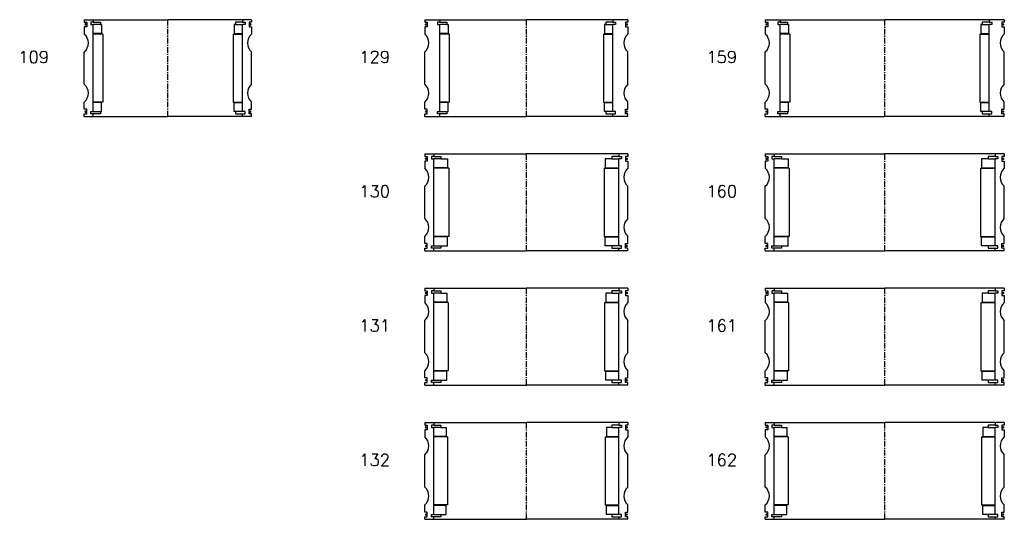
# Model space of a CAD drawing. Extents: x -2018 to 705, y -3434 to 3626.
# Tile 4 of 29: x -124 to 700, y -2646 to -2227. Entities that reach past the tile are written whole.
import ezdxf

# ---------------------------------------------------------------- set-up
doc = ezdxf.new("R2010")
doc.units = 0
doc.header["$LTSCALE"] = 0.15
doc.linetypes.add('CENTER', pattern=[50.8, 31.75, -6.35, 6.35, -6.35])
doc.layers.get('0').update_dxf_attribs({"linetype": 'CONTINUOUS'})
doc.layers.add('CENTER', color=9, linetype='CENTER')
doc.styles.add('ROMANS', font='romans')

# ---------------------------------------------------------------- blocks, each defined once
blk = doc.blocks.new('6S162B')
for p, q in [((-100, 40.5), (-92.5, 40.5)), ((-100, 40.5), (-100, 38.5)), ((-100, 38.5), (-98, 38.5)), ((-98, 34.5), (-100, 34.5)), ((-100, 34.5), (-100, 28.5)), ((-98, 38.5), (-98, 34.5)), ((-92.5, 38.5), (-94.5, 38.5)), ((-94.5, 38.5), (-94.5, 36.5)), ((-94.5, 36.5), (-92.5, 36.5)), ((-92.5, 40.5), (0, 40.5)), ((-92.5, 40.5), (-92.5, 38.5)), ((-92.5, 38.5), (-86.5, 38.5)), ((-92.5, -36.5), (-92.5, 36.5)), ((-86.5, 36.5), (-92.5, 36.5)), ((-86.5, 38.5), (-86.5, 36.5)), ((-86.5, 36.5), (-82, 36.5)), ((-82, 36.5), (-82, 29)), ((92.5, 40.5), (0, 40.5)), ((86.5, 36.5), (82, 36.5)), ((82, 36.5), (82, 29)), ((92.5, 38.5), (86.5, 38.5)), ((86.5, 38.5), (86.5, 36.5)), ((86.5, 36.5), (92.5, 36.5)), ((92.5, 40.5), (92.5, 38.5)), ((100, 40.5), (92.5, 40.5)), ((92.5, 38.5), (94.5, 38.5)), ((94.5, 36.5), (92.5, 36.5)), ((92.5, -36.5), (92.5, 36.5)), ((94.5, 38.5), (94.5, 36.5)), ((100, 38.5), (98, 38.5)), ((98, 38.5), (98, 34.5)), ((98, 34.5), (100, 34.5)), ((100, 40.5), (100, 38.5)), ((100, 34.5), (100, 28.5)), ((-82, 29), (-92.5, 29)), ((-81, 28.5), (-92.5, 28.5)), ((-81, 28.5), (-81, -28.5)), ((81, 28.5), (81, -28.5)), ((81, 28.5), (92.5, 28.5)), ((82, 29), (92.5, 29)), ((-100, -13.5), (-100, 13.5)), ((100, -13.5), (100, 13.5)), ((-100, -34.5), (-100, -28.5)), ((-81, -28.5), (-92.5, -28.5)), ((-82, -29), (-92.5, -29)), ((-82, -36.5), (-82, -29)), ((81, -28.5), (92.5, -28.5)), ((82, -36.5), (82, -29)), ((82, -29), (92.5, -29)), ((100, -34.5), (100, -28.5)), ((-98, -34.5), (-100, -34.5)), ((-100, -40.5), (-100, -38.5)), ((-100, -38.5), (-98, -38.5)), ((-100, -40.5), (-92.5, -40.5)), ((-98, -38.5), (-98, -34.5)), ((-94.5, -38.5), (-94.5, -36.5)), ((-94.5, -36.5), (-92.5, -36.5)), ((-92.5, -38.5), (-94.5, -38.5)), ((-92.5, -36.5), (-86.5, -36.5)), ((-92.5, -40.5), (-92.5, -38.5)), ((-86.5, -38.5), (-92.5, -38.5)), ((-92.5, -40.5), (0, -40.5)), ((-86.5, -36.5), (-86.5, -38.5)), ((-86.5, -36.5), (-82, -36.5)), ((92.5, -40.5), (0, -40.5)), ((86.5, -36.5), (82, -36.5)), ((92.5, -36.5), (86.5, -36.5)), ((86.5, -36.5), (86.5, -38.5)), ((86.5, -38.5), (92.5, -38.5)), ((94.5, -36.5), (92.5, -36.5)), ((92.5, -40.5), (92.5, -38.5)), ((92.5, -38.5), (94.5, -38.5)), ((100, -40.5), (92.5, -40.5)), ((94.5, -38.5), (94.5, -36.5)), ((98, -38.5), (98, -34.5)), ((98, -34.5), (100, -34.5)), ((100, -38.5), (98, -38.5)), ((100, -40.5), (100, -38.5))]:
    blk.add_line(p, q)
at = {"const_width": 0.95}
for points in [[(-98.51, 36.54, -1), (-99.56, 36.54, -1)], [(98.51, 36.54, 1), (99.56, 36.54, 1)], [(-98.45, -36.52, -1), (-99.5, -36.52, -1)], [(98.45, -36.52, 1), (99.5, -36.52, 1)]]:
    blk.add_lwpolyline(points, format="xyb", close=True, dxfattribs=at)
for centre, start, end in [((-106.61, 21), 311.40962, 48.59038), ((106.61, 21), 131.40962, 228.59038), ((-106.61, -21), 311.40962, 48.59038), ((106.61, -21), 131.40962, 228.59038)]:
    blk.add_arc(centre, 10, start, end)
at = {"layer": 'CENTER'}
blk.add_line((0, -40.5), (0, 40.5), dxfattribs=at)
blk = doc.blocks.new('6S161B')
for p, q in [((-100, 40.5), (-92.5, 40.5)), ((-100, 40.5), (-100, 38.5)), ((-100, 38.5), (-98, 38.5)), ((-98, 34.5), (-100, 34.5)), ((-100, 34.5), (-100, 28.5)), ((-98, 38.5), (-98, 34.5)), ((-92.5, 38.5), (-94.5, 38.5)), ((-94.5, 38.5), (-94.5, 36.5)), ((-94.5, 36.5), (-92.5, 36.5)), ((-92.5, 40.5), (0, 40.5)), ((-92.5, 40.5), (-92.5, 38.5)), ((-92.5, 38.5), (-86.5, 38.5)), ((-92.5, -36.5), (-92.5, 36.5)), ((-86.5, 36.5), (-92.5, 36.5)), ((-86.5, 38.5), (-86.5, 36.5)), ((-86.5, 36.5), (-81.5, 36.5)), ((-81.5, 36.5), (-81.5, 29)), ((92.5, 40.5), (0, 40.5)), ((86.5, 36.5), (81.5, 36.5)), ((81.5, 36.5), (81.5, 29)), ((92.5, 38.5), (86.5, 38.5)), ((86.5, 38.5), (86.5, 36.5)), ((86.5, 36.5), (92.5, 36.5)), ((92.5, 40.5), (92.5, 38.5)), ((100, 40.5), (92.5, 40.5)), ((92.5, 38.5), (94.5, 38.5)), ((94.5, 36.5), (92.5, 36.5)), ((92.5, -36.5), (92.5, 36.5)), ((94.5, 38.5), (94.5, 36.5)), ((100, 38.5), (98, 38.5)), ((98, 38.5), (98, 34.5)), ((98, 34.5), (100, 34.5)), ((100, 40.5), (100, 38.5)), ((100, 34.5), (100, 28.5)), ((-81.5, 29), (-92.5, 29)), ((-80.5, 28.5), (-92.5, 28.5)), ((-80.5, 28.5), (-80.5, -28.5)), ((80.5, 28.5), (80.5, -28.5)), ((80.5, 28.5), (92.5, 28.5)), ((81.5, 29), (92.5, 29)), ((-100, -13.5), (-100, 13.5)), ((100, -13.5), (100, 13.5)), ((-100, -34.5), (-100, -28.5)), ((-80.5, -28.5), (-92.5, -28.5)), ((-81.5, -29), (-92.5, -29)), ((-81.5, -36.5), (-81.5, -29)), ((80.5, -28.5), (92.5, -28.5)), ((81.5, -36.5), (81.5, -29)), ((81.5, -29), (92.5, -29)), ((100, -34.5), (100, -28.5)), ((-98, -34.5), (-100, -34.5)), ((-100, -40.5), (-100, -38.5)), ((-100, -38.5), (-98, -38.5)), ((-100, -40.5), (-92.5, -40.5)), ((-98, -38.5), (-98, -34.5)), ((-94.5, -38.5), (-94.5, -36.5)), ((-94.5, -36.5), (-92.5, -36.5)), ((-92.5, -38.5), (-94.5, -38.5)), ((-92.5, -36.5), (-86.5, -36.5)), ((-92.5, -40.5), (-92.5, -38.5)), ((-86.5, -38.5), (-92.5, -38.5)), ((-92.5, -40.5), (0, -40.5)), ((-86.5, -36.5), (-86.5, -38.5)), ((-86.5, -36.5), (-81.5, -36.5)), ((92.5, -40.5), (0, -40.5)), ((86.5, -36.5), (81.5, -36.5)), ((92.5, -36.5), (86.5, -36.5)), ((86.5, -36.5), (86.5, -38.5)), ((86.5, -38.5), (92.5, -38.5)), ((94.5, -36.5), (92.5, -36.5)), ((92.5, -40.5), (92.5, -38.5)), ((92.5, -38.5), (94.5, -38.5)), ((100, -40.5), (92.5, -40.5)), ((94.5, -38.5), (94.5, -36.5)), ((98, -38.5), (98, -34.5)), ((98, -34.5), (100, -34.5)), ((100, -38.5), (98, -38.5)), ((100, -40.5), (100, -38.5))]:
    blk.add_line(p, q)
at = {"const_width": 0.95}
for points in [[(-98.51, 36.54, -1), (-99.56, 36.54, -1)], [(98.51, 36.54, 1), (99.56, 36.54, 1)], [(-98.45, -36.52, -1), (-99.5, -36.52, -1)], [(98.45, -36.52, 1), (99.5, -36.52, 1)]]:
    blk.add_lwpolyline(points, format="xyb", close=True, dxfattribs=at)
for centre, start, end in [((-106.61, 21), 311.40962, 48.59038), ((106.61, 21), 131.40962, 228.59038), ((-106.61, -21), 311.40962, 48.59038), ((106.61, -21), 131.40962, 228.59038)]:
    blk.add_arc(centre, 10, start, end)
at = {"layer": 'CENTER'}
blk.add_line((0, -40.5), (0, 40.5), dxfattribs=at)
blk = doc.blocks.new('6S160B')
for p, q in [((-100, 40.5), (-92.5, 40.5)), ((-100, 40.5), (-100, 38.5)), ((-100, 38.5), (-98, 38.5)), ((-98, 34.5), (-100, 34.5)), ((-100, 34.5), (-100, 28.5)), ((-98, 38.5), (-98, 34.5)), ((-92.5, 38.5), (-94.5, 38.5)), ((-94.5, 38.5), (-94.5, 36.5)), ((-94.5, 36.5), (-92.5, 36.5)), ((-92.5, 40.5), (0, 40.5)), ((-92.5, 40.5), (-92.5, 38.5)), ((-92.5, 38.5), (-86.5, 38.5)), ((-92.5, -36.5), (-92.5, 36.5)), ((-86.5, 36.5), (-92.5, 36.5)), ((-86.5, 38.5), (-86.5, 36.5)), ((-86.5, 36.5), (-81, 36.5)), ((-81, 36.5), (-81, 29)), ((92.5, 40.5), (0, 40.5)), ((86.5, 36.5), (81, 36.5)), ((81, 36.5), (81, 29)), ((92.5, 38.5), (86.5, 38.5)), ((86.5, 38.5), (86.5, 36.5)), ((86.5, 36.5), (92.5, 36.5)), ((92.5, 40.5), (92.5, 38.5)), ((100, 40.5), (92.5, 40.5)), ((92.5, 38.5), (94.5, 38.5)), ((94.5, 36.5), (92.5, 36.5)), ((92.5, -36.5), (92.5, 36.5)), ((94.5, 38.5), (94.5, 36.5)), ((100, 38.5), (98, 38.5)), ((98, 38.5), (98, 34.5)), ((98, 34.5), (100, 34.5)), ((100, 40.5), (100, 38.5)), ((100, 34.5), (100, 28.5)), ((-81, 29), (-92.5, 29)), ((-80, 28.5), (-92.5, 28.5)), ((-80, 28.5), (-80, -28.5)), ((80, 28.5), (80, -28.5)), ((80, 28.5), (92.5, 28.5)), ((81, 29), (92.5, 29)), ((-100, -13.5), (-100, 13.5)), ((100, -13.5), (100, 13.5)), ((-100, -34.5), (-100, -28.5)), ((-80, -28.5), (-92.5, -28.5)), ((-81, -29), (-92.5, -29)), ((-81, -36.5), (-81, -29)), ((80, -28.5), (92.5, -28.5)), ((81, -36.5), (81, -29)), ((81, -29), (92.5, -29)), ((100, -34.5), (100, -28.5)), ((-98, -34.5), (-100, -34.5)), ((-100, -40.5), (-100, -38.5)), ((-100, -38.5), (-98, -38.5)), ((-100, -40.5), (-92.5, -40.5)), ((-98, -38.5), (-98, -34.5)), ((-94.5, -38.5), (-94.5, -36.5)), ((-94.5, -36.5), (-92.5, -36.5)), ((-92.5, -38.5), (-94.5, -38.5)), ((-92.5, -36.5), (-86.5, -36.5)), ((-92.5, -40.5), (-92.5, -38.5)), ((-86.5, -38.5), (-92.5, -38.5)), ((-92.5, -40.5), (0, -40.5)), ((-86.5, -36.5), (-86.5, -38.5)), ((-86.5, -36.5), (-81, -36.5)), ((92.5, -40.5), (0, -40.5)), ((86.5, -36.5), (81, -36.5)), ((92.5, -36.5), (86.5, -36.5)), ((86.5, -36.5), (86.5, -38.5)), ((86.5, -38.5), (92.5, -38.5)), ((94.5, -36.5), (92.5, -36.5)), ((92.5, -40.5), (92.5, -38.5)), ((92.5, -38.5), (94.5, -38.5)), ((100, -40.5), (92.5, -40.5)), ((94.5, -38.5), (94.5, -36.5)), ((98, -38.5), (98, -34.5)), ((98, -34.5), (100, -34.5)), ((100, -38.5), (98, -38.5)), ((100, -40.5), (100, -38.5))]:
    blk.add_line(p, q)
at = {"const_width": 0.95}
for points in [[(-98.51, 36.54, -1), (-99.56, 36.54, -1)], [(98.51, 36.54, 1), (99.56, 36.54, 1)], [(-98.45, -36.52, -1), (-99.5, -36.52, -1)], [(98.45, -36.52, 1), (99.5, -36.52, 1)]]:
    blk.add_lwpolyline(points, format="xyb", close=True, dxfattribs=at)
for centre, start, end in [((-106.61, 21), 311.40962, 48.59038), ((106.61, 21), 131.40962, 228.59038), ((-106.61, -21), 311.40962, 48.59038), ((106.61, -21), 131.40962, 228.59038)]:
    blk.add_arc(centre, 10, start, end)
at = {"layer": 'CENTER'}
blk.add_line((0, -40.5), (0, 40.5), dxfattribs=at)
blk = doc.blocks.new('6S159B')
for p, q in [((-100, 40.5), (-87.5, 40.5)), ((-100, 40.5), (-100, 38.5)), ((-100, 38.5), (-98, 38.5)), ((-98, 34.5), (-100, 34.5)), ((-100, 34.5), (-100, 28.5)), ((-98, 38.5), (-98, 34.5)), ((-87.5, 38.5), (-89.5, 38.5)), ((-89.5, 38.5), (-89.5, 36.5)), ((-89.5, 36.5), (-87.5, 36.5)), ((-87.5, 40.5), (0, 40.5)), ((-87.5, 40.5), (-87.5, 38.5)), ((-87.5, 38.5), (-81.5, 38.5)), ((-87.5, -36.5), (-87.5, 36.5)), ((-81.5, 36.5), (-87.5, 36.5)), ((-81.5, 38.5), (-81.5, 36.5)), ((-81.5, 36.5), (-80.5, 36.5)), ((-80.5, 36.5), (-80.5, 29)), ((87.5, 40.5), (0, 40.5)), ((81.5, 36.5), (80.5, 36.5)), ((80.5, 36.5), (80.5, 29)), ((87.5, 38.5), (81.5, 38.5)), ((81.5, 38.5), (81.5, 36.5)), ((81.5, 36.5), (87.5, 36.5)), ((87.5, 40.5), (87.5, 38.5)), ((100, 40.5), (87.5, 40.5)), ((87.5, 38.5), (89.5, 38.5)), ((89.5, 36.5), (87.5, 36.5)), ((87.5, -36.5), (87.5, 36.5)), ((89.5, 38.5), (89.5, 36.5)), ((100, 38.5), (98, 38.5)), ((98, 38.5), (98, 34.5)), ((98, 34.5), (100, 34.5)), ((100, 40.5), (100, 38.5)), ((100, 34.5), (100, 28.5)), ((-80.5, 29), (-87.5, 29)), ((-79.5, 28.5), (-87.5, 28.5)), ((-79.5, 28.5), (-79.5, -28.5)), ((79.5, 28.5), (79.5, -28.5)), ((79.5, 28.5), (87.5, 28.5)), ((80.5, 29), (87.5, 29)), ((-100, -13.5), (-100, 13.5)), ((100, -13.5), (100, 13.5)), ((-100, -34.5), (-100, -28.5)), ((-79.5, -28.5), (-87.5, -28.5)), ((-80.5, -29), (-87.5, -29)), ((-80.5, -36.5), (-80.5, -29)), ((79.5, -28.5), (87.5, -28.5)), ((80.5, -36.5), (80.5, -29)), ((80.5, -29), (87.5, -29)), ((100, -34.5), (100, -28.5)), ((-98, -34.5), (-100, -34.5)), ((-100, -40.5), (-100, -38.5)), ((-100, -38.5), (-98, -38.5)), ((-100, -40.5), (-87.5, -40.5)), ((-98, -38.5), (-98, -34.5)), ((-89.5, -38.5), (-89.5, -36.5)), ((-89.5, -36.5), (-87.5, -36.5)), ((-87.5, -38.5), (-89.5, -38.5)), ((-87.5, -36.5), (-81.5, -36.5)), ((-87.5, -40.5), (-87.5, -38.5)), ((-81.5, -38.5), (-87.5, -38.5)), ((-87.5, -40.5), (0, -40.5)), ((-81.5, -36.5), (-81.5, -38.5)), ((-81.5, -36.5), (-80.5, -36.5)), ((87.5, -40.5), (0, -40.5)), ((81.5, -36.5), (80.5, -36.5)), ((87.5, -36.5), (81.5, -36.5)), ((81.5, -36.5), (81.5, -38.5)), ((81.5, -38.5), (87.5, -38.5)), ((89.5, -36.5), (87.5, -36.5)), ((87.5, -40.5), (87.5, -38.5)), ((87.5, -38.5), (89.5, -38.5)), ((100, -40.5), (87.5, -40.5)), ((89.5, -38.5), (89.5, -36.5)), ((98, -38.5), (98, -34.5)), ((98, -34.5), (100, -34.5)), ((100, -38.5), (98, -38.5)), ((100, -40.5), (100, -38.5))]:
    blk.add_line(p, q)
at = {"const_width": 0.95}
for points in [[(-98.51, 36.54, -1), (-99.56, 36.54, -1)], [(98.51, 36.54, 1), (99.56, 36.54, 1)], [(-98.45, -36.52, -1), (-99.5, -36.52, -1)], [(98.45, -36.52, 1), (99.5, -36.52, 1)]]:
    blk.add_lwpolyline(points, format="xyb", close=True, dxfattribs=at)
for centre, start, end in [((-106.61, 21), 311.40962, 48.59038), ((106.61, 21), 131.40962, 228.59038), ((-106.61, -21), 311.40962, 48.59038), ((106.61, -21), 131.40962, 228.59038)]:
    blk.add_arc(centre, 10, start, end)
at = {"layer": 'CENTER'}
blk.add_line((0, -40.5), (0, 40.5), dxfattribs=at)
blk = doc.blocks.new('6S132B')
for p, q in [((-85, 40.5), (-77.5, 40.5)), ((-85, 40.5), (-85, 38.5)), ((-85, 38.5), (-83, 38.5)), ((-83, 34.5), (-85, 34.5)), ((-85, 34.5), (-85, 28.5)), ((-83, 38.5), (-83, 34.5)), ((-77.5, 38.5), (-79.5, 38.5)), ((-79.5, 38.5), (-79.5, 36.5)), ((-79.5, 36.5), (-77.5, 36.5)), ((-77.5, 40.5), (0, 40.5)), ((-77.5, 40.5), (-77.5, 38.5)), ((-77.5, 38.5), (-71.5, 38.5)), ((-77.5, -36.5), (-77.5, 36.5)), ((-71.5, 36.5), (-77.5, 36.5)), ((-71.5, 38.5), (-71.5, 36.5)), ((-71.5, 36.5), (-67, 36.5)), ((-67, 36.5), (-67, 29)), ((77.5, 40.5), (0, 40.5)), ((71.5, 36.5), (67, 36.5)), ((67, 36.5), (67, 29)), ((77.5, 38.5), (71.5, 38.5)), ((71.5, 38.5), (71.5, 36.5)), ((71.5, 36.5), (77.5, 36.5)), ((77.5, 40.5), (77.5, 38.5)), ((85, 40.5), (77.5, 40.5)), ((77.5, 38.5), (79.5, 38.5)), ((79.5, 36.5), (77.5, 36.5)), ((77.5, -36.5), (77.5, 36.5)), ((79.5, 38.5), (79.5, 36.5)), ((85, 38.5), (83, 38.5)), ((83, 38.5), (83, 34.5)), ((83, 34.5), (85, 34.5)), ((85, 40.5), (85, 38.5)), ((85, 34.5), (85, 28.5)), ((-67, 29), (-77.5, 29)), ((-66, 28.5), (-77.5, 28.5)), ((-66, 28.5), (-66, -28.5)), ((66, 28.5), (66, -28.5)), ((66, 28.5), (77.5, 28.5)), ((67, 29), (77.5, 29)), ((-85, -13.5), (-85, 13.5)), ((85, -13.5), (85, 13.5)), ((-85, -34.5), (-85, -28.5)), ((-66, -28.5), (-77.5, -28.5)), ((-67, -29), (-77.5, -29)), ((-67, -36.5), (-67, -29)), ((66, -28.5), (77.5, -28.5)), ((67, -36.5), (67, -29)), ((67, -29), (77.5, -29)), ((85, -34.5), (85, -28.5)), ((-83, -34.5), (-85, -34.5)), ((-85, -40.5), (-85, -38.5)), ((-85, -38.5), (-83, -38.5)), ((-85, -40.5), (-77.5, -40.5)), ((-83, -38.5), (-83, -34.5)), ((-79.5, -38.5), (-79.5, -36.5)), ((-79.5, -36.5), (-77.5, -36.5)), ((-77.5, -38.5), (-79.5, -38.5)), ((-77.5, -36.5), (-71.5, -36.5)), ((-77.5, -40.5), (-77.5, -38.5)), ((-71.5, -38.5), (-77.5, -38.5)), ((-77.5, -40.5), (0, -40.5)), ((-71.5, -36.5), (-71.5, -38.5)), ((-71.5, -36.5), (-67, -36.5)), ((77.5, -40.5), (0, -40.5)), ((71.5, -36.5), (67, -36.5)), ((77.5, -36.5), (71.5, -36.5)), ((71.5, -36.5), (71.5, -38.5)), ((71.5, -38.5), (77.5, -38.5)), ((79.5, -36.5), (77.5, -36.5)), ((77.5, -40.5), (77.5, -38.5)), ((77.5, -38.5), (79.5, -38.5)), ((85, -40.5), (77.5, -40.5)), ((79.5, -38.5), (79.5, -36.5)), ((83, -38.5), (83, -34.5)), ((83, -34.5), (85, -34.5)), ((85, -38.5), (83, -38.5)), ((85, -40.5), (85, -38.5))]:
    blk.add_line(p, q)
at = {"const_width": 0.95}
for points in [[(-83.51, 36.54, -1), (-84.56, 36.54, -1)], [(83.51, 36.54, 1), (84.56, 36.54, 1)], [(-83.45, -36.52, -1), (-84.5, -36.52, -1)], [(83.45, -36.52, 1), (84.5, -36.52, 1)]]:
    blk.add_lwpolyline(points, format="xyb", close=True, dxfattribs=at)
for centre, start, end in [((-91.61, 21), 311.40962, 48.59038), ((91.61, 21), 131.40962, 228.59038), ((-91.61, -21), 311.40962, 48.59038), ((91.61, -21), 131.40962, 228.59038)]:
    blk.add_arc(centre, 10, start, end)
at = {"layer": 'CENTER'}
blk.add_line((0, -40.5), (0, 40.5), dxfattribs=at)
blk = doc.blocks.new('6S131B')
for p, q in [((-85, 40.5), (-77.5, 40.5)), ((-85, 40.5), (-85, 38.5)), ((-85, 38.5), (-83, 38.5)), ((-83, 34.5), (-85, 34.5)), ((-85, 34.5), (-85, 28.5)), ((-83, 38.5), (-83, 34.5)), ((-77.5, 38.5), (-79.5, 38.5)), ((-79.5, 38.5), (-79.5, 36.5)), ((-79.5, 36.5), (-77.5, 36.5)), ((-77.5, 40.5), (0, 40.5)), ((-77.5, 40.5), (-77.5, 38.5)), ((-77.5, 38.5), (-71.5, 38.5)), ((-77.5, -36.5), (-77.5, 36.5)), ((-71.5, 36.5), (-77.5, 36.5)), ((-71.5, 38.5), (-71.5, 36.5)), ((-71.5, 36.5), (-66.5, 36.5)), ((-66.5, 36.5), (-66.5, 29)), ((77.5, 40.5), (0, 40.5)), ((71.5, 36.5), (66.5, 36.5)), ((66.5, 36.5), (66.5, 29)), ((77.5, 38.5), (71.5, 38.5)), ((71.5, 38.5), (71.5, 36.5)), ((71.5, 36.5), (77.5, 36.5)), ((77.5, 40.5), (77.5, 38.5)), ((85, 40.5), (77.5, 40.5)), ((77.5, 38.5), (79.5, 38.5)), ((79.5, 36.5), (77.5, 36.5)), ((77.5, -36.5), (77.5, 36.5)), ((79.5, 38.5), (79.5, 36.5)), ((85, 38.5), (83, 38.5)), ((83, 38.5), (83, 34.5)), ((83, 34.5), (85, 34.5)), ((85, 40.5), (85, 38.5)), ((85, 34.5), (85, 28.5)), ((-66.5, 29), (-77.5, 29)), ((-65.5, 28.5), (-77.5, 28.5)), ((-65.5, 28.5), (-65.5, -28.5)), ((65.5, 28.5), (65.5, -28.5)), ((65.5, 28.5), (77.5, 28.5)), ((66.5, 29), (77.5, 29)), ((-85, -13.5), (-85, 13.5)), ((85, -13.5), (85, 13.5)), ((-85, -34.5), (-85, -28.5)), ((-65.5, -28.5), (-77.5, -28.5)), ((-66.5, -29), (-77.5, -29)), ((-66.5, -36.5), (-66.5, -29)), ((65.5, -28.5), (77.5, -28.5)), ((66.5, -36.5), (66.5, -29)), ((66.5, -29), (77.5, -29)), ((85, -34.5), (85, -28.5)), ((-83, -34.5), (-85, -34.5)), ((-85, -40.5), (-85, -38.5)), ((-85, -38.5), (-83, -38.5)), ((-85, -40.5), (-77.5, -40.5)), ((-83, -38.5), (-83, -34.5)), ((-79.5, -38.5), (-79.5, -36.5)), ((-79.5, -36.5), (-77.5, -36.5)), ((-77.5, -38.5), (-79.5, -38.5)), ((-77.5, -36.5), (-71.5, -36.5)), ((-77.5, -40.5), (-77.5, -38.5)), ((-71.5, -38.5), (-77.5, -38.5)), ((-77.5, -40.5), (0, -40.5)), ((-71.5, -36.5), (-71.5, -38.5)), ((-71.5, -36.5), (-66.5, -36.5)), ((77.5, -40.5), (0, -40.5)), ((71.5, -36.5), (66.5, -36.5)), ((77.5, -36.5), (71.5, -36.5)), ((71.5, -36.5), (71.5, -38.5)), ((71.5, -38.5), (77.5, -38.5)), ((79.5, -36.5), (77.5, -36.5)), ((77.5, -40.5), (77.5, -38.5)), ((77.5, -38.5), (79.5, -38.5)), ((85, -40.5), (77.5, -40.5)), ((79.5, -38.5), (79.5, -36.5)), ((83, -38.5), (83, -34.5)), ((83, -34.5), (85, -34.5)), ((85, -38.5), (83, -38.5)), ((85, -40.5), (85, -38.5))]:
    blk.add_line(p, q)
at = {"const_width": 0.95}
for points in [[(-83.51, 36.54, -1), (-84.56, 36.54, -1)], [(83.51, 36.54, 1), (84.56, 36.54, 1)], [(-83.45, -36.52, -1), (-84.5, -36.52, -1)], [(83.45, -36.52, 1), (84.5, -36.52, 1)]]:
    blk.add_lwpolyline(points, format="xyb", close=True, dxfattribs=at)
for centre, start, end in [((-91.61, 21), 311.40962, 48.59038), ((91.61, 21), 131.40962, 228.59038), ((-91.61, -21), 311.40962, 48.59038), ((91.61, -21), 131.40962, 228.59038)]:
    blk.add_arc(centre, 10, start, end)
at = {"layer": 'CENTER'}
blk.add_line((0, -40.5), (0, 40.5), dxfattribs=at)
blk = doc.blocks.new('6S130B')
for p, q in [((-85, 40.5), (-77.5, 40.5)), ((-85, 40.5), (-85, 38.5)), ((-85, 38.5), (-83, 38.5)), ((-83, 34.5), (-85, 34.5)), ((-85, 34.5), (-85, 28.5)), ((-83, 38.5), (-83, 34.5)), ((-77.5, 38.5), (-79.5, 38.5)), ((-79.5, 38.5), (-79.5, 36.5)), ((-79.5, 36.5), (-77.5, 36.5)), ((-77.5, 40.5), (0, 40.5)), ((-77.5, 40.5), (-77.5, 38.5)), ((-77.5, 38.5), (-71.5, 38.5)), ((-77.5, -36.5), (-77.5, 36.5)), ((-71.5, 36.5), (-77.5, 36.5)), ((-71.5, 38.5), (-71.5, 36.5)), ((-71.5, 36.5), (-66, 36.5)), ((-66, 36.5), (-66, 29)), ((77.5, 40.5), (0, 40.5)), ((71.5, 36.5), (66, 36.5)), ((66, 36.5), (66, 29)), ((77.5, 38.5), (71.5, 38.5)), ((71.5, 38.5), (71.5, 36.5)), ((71.5, 36.5), (77.5, 36.5)), ((77.5, 40.5), (77.5, 38.5)), ((85, 40.5), (77.5, 40.5)), ((77.5, 38.5), (79.5, 38.5)), ((79.5, 36.5), (77.5, 36.5)), ((77.5, -36.5), (77.5, 36.5)), ((79.5, 38.5), (79.5, 36.5)), ((85, 38.5), (83, 38.5)), ((83, 38.5), (83, 34.5)), ((83, 34.5), (85, 34.5)), ((85, 40.5), (85, 38.5)), ((85, 34.5), (85, 28.5)), ((-66, 29), (-77.5, 29)), ((-65, 28.5), (-77.5, 28.5)), ((-65, 28.5), (-65, -28.5)), ((65, 28.5), (65, -28.5)), ((65, 28.5), (77.5, 28.5)), ((66, 29), (77.5, 29)), ((-85, -13.5), (-85, 13.5)), ((85, -13.5), (85, 13.5)), ((-85, -34.5), (-85, -28.5)), ((-65, -28.5), (-77.5, -28.5)), ((-66, -29), (-77.5, -29)), ((-66, -36.5), (-66, -29)), ((65, -28.5), (77.5, -28.5)), ((66, -36.5), (66, -29)), ((66, -29), (77.5, -29)), ((85, -34.5), (85, -28.5)), ((-83, -34.5), (-85, -34.5)), ((-85, -40.5), (-85, -38.5)), ((-85, -38.5), (-83, -38.5)), ((-85, -40.5), (-77.5, -40.5)), ((-83, -38.5), (-83, -34.5)), ((-79.5, -38.5), (-79.5, -36.5)), ((-79.5, -36.5), (-77.5, -36.5)), ((-77.5, -38.5), (-79.5, -38.5)), ((-77.5, -36.5), (-71.5, -36.5)), ((-77.5, -40.5), (-77.5, -38.5)), ((-71.5, -38.5), (-77.5, -38.5)), ((-77.5, -40.5), (0, -40.5)), ((-71.5, -36.5), (-71.5, -38.5)), ((-71.5, -36.5), (-66, -36.5)), ((77.5, -40.5), (0, -40.5)), ((71.5, -36.5), (66, -36.5)), ((77.5, -36.5), (71.5, -36.5)), ((71.5, -36.5), (71.5, -38.5)), ((71.5, -38.5), (77.5, -38.5)), ((79.5, -36.5), (77.5, -36.5)), ((77.5, -40.5), (77.5, -38.5)), ((77.5, -38.5), (79.5, -38.5)), ((85, -40.5), (77.5, -40.5)), ((79.5, -38.5), (79.5, -36.5)), ((83, -38.5), (83, -34.5)), ((83, -34.5), (85, -34.5)), ((85, -38.5), (83, -38.5)), ((85, -40.5), (85, -38.5))]:
    blk.add_line(p, q)
at = {"const_width": 0.95}
for points in [[(-83.51, 36.54, -1), (-84.56, 36.54, -1)], [(83.51, 36.54, 1), (84.56, 36.54, 1)], [(-83.45, -36.52, -1), (-84.5, -36.52, -1)], [(83.45, -36.52, 1), (84.5, -36.52, 1)]]:
    blk.add_lwpolyline(points, format="xyb", close=True, dxfattribs=at)
for centre, start, end in [((-91.61, 21), 311.40962, 48.59038), ((91.61, 21), 131.40962, 228.59038), ((-91.61, -21), 311.40962, 48.59038), ((91.61, -21), 131.40962, 228.59038)]:
    blk.add_arc(centre, 10, start, end)
at = {"layer": 'CENTER'}
blk.add_line((0, -40.5), (0, 40.5), dxfattribs=at)
blk = doc.blocks.new('6S129B')
for p, q in [((-85, 40.5), (-72.5, 40.5)), ((-85, 40.5), (-85, 38.5)), ((-85, 38.5), (-83, 38.5)), ((-83, 34.5), (-85, 34.5)), ((-85, 34.5), (-85, 28.5)), ((-83, 38.5), (-83, 34.5)), ((-72.5, 38.5), (-74.5, 38.5)), ((-74.5, 38.5), (-74.5, 36.5)), ((-74.5, 36.5), (-72.5, 36.5)), ((-72.5, 40.5), (0, 40.5)), ((-72.5, 40.5), (-72.5, 38.5)), ((-72.5, 38.5), (-66.5, 38.5)), ((-72.5, -36.5), (-72.5, 36.5)), ((-66.5, 36.5), (-72.5, 36.5)), ((-66.5, 38.5), (-66.5, 36.5)), ((-66.5, 36.5), (-65.5, 36.5)), ((-65.5, 36.5), (-65.5, 29)), ((72.5, 40.5), (0, 40.5)), ((66.5, 36.5), (65.5, 36.5)), ((65.5, 36.5), (65.5, 29)), ((72.5, 38.5), (66.5, 38.5)), ((66.5, 38.5), (66.5, 36.5)), ((66.5, 36.5), (72.5, 36.5)), ((72.5, 40.5), (72.5, 38.5)), ((85, 40.5), (72.5, 40.5)), ((72.5, 38.5), (74.5, 38.5)), ((74.5, 36.5), (72.5, 36.5)), ((72.5, -36.5), (72.5, 36.5)), ((74.5, 38.5), (74.5, 36.5)), ((85, 38.5), (83, 38.5)), ((83, 38.5), (83, 34.5)), ((83, 34.5), (85, 34.5)), ((85, 40.5), (85, 38.5)), ((85, 34.5), (85, 28.5)), ((-65.5, 29), (-72.5, 29)), ((-64.5, 28.5), (-72.5, 28.5)), ((-64.5, 28.5), (-64.5, -28.5)), ((64.5, 28.5), (64.5, -28.5)), ((64.5, 28.5), (72.5, 28.5)), ((65.5, 29), (72.5, 29)), ((-85, -13.5), (-85, 13.5)), ((85, -13.5), (85, 13.5)), ((-85, -34.5), (-85, -28.5)), ((-64.5, -28.5), (-72.5, -28.5)), ((-65.5, -29), (-72.5, -29)), ((-65.5, -36.5), (-65.5, -29)), ((64.5, -28.5), (72.5, -28.5)), ((65.5, -36.5), (65.5, -29)), ((65.5, -29), (72.5, -29)), ((85, -34.5), (85, -28.5)), ((-83, -34.5), (-85, -34.5)), ((-85, -40.5), (-85, -38.5)), ((-85, -38.5), (-83, -38.5)), ((-85, -40.5), (-72.5, -40.5)), ((-83, -38.5), (-83, -34.5)), ((-74.5, -38.5), (-74.5, -36.5)), ((-74.5, -36.5), (-72.5, -36.5)), ((-72.5, -38.5), (-74.5, -38.5)), ((-72.5, -36.5), (-66.5, -36.5)), ((-72.5, -40.5), (-72.5, -38.5)), ((-66.5, -38.5), (-72.5, -38.5)), ((-72.5, -40.5), (0, -40.5)), ((-66.5, -36.5), (-66.5, -38.5)), ((-66.5, -36.5), (-65.5, -36.5)), ((72.5, -40.5), (0, -40.5)), ((66.5, -36.5), (65.5, -36.5)), ((72.5, -36.5), (66.5, -36.5)), ((66.5, -36.5), (66.5, -38.5)), ((66.5, -38.5), (72.5, -38.5)), ((74.5, -36.5), (72.5, -36.5)), ((72.5, -40.5), (72.5, -38.5)), ((72.5, -38.5), (74.5, -38.5)), ((85, -40.5), (72.5, -40.5)), ((74.5, -38.5), (74.5, -36.5)), ((83, -38.5), (83, -34.5)), ((83, -34.5), (85, -34.5)), ((85, -38.5), (83, -38.5)), ((85, -40.5), (85, -38.5))]:
    blk.add_line(p, q)
at = {"const_width": 0.95}
for points in [[(-83.51, 36.54, -1), (-84.56, 36.54, -1)], [(83.51, 36.54, 1), (84.56, 36.54, 1)], [(-83.45, -36.52, -1), (-84.5, -36.52, -1)], [(83.45, -36.52, 1), (84.5, -36.52, 1)]]:
    blk.add_lwpolyline(points, format="xyb", close=True, dxfattribs=at)
for centre, start, end in [((-91.61, 21), 311.40962, 48.59038), ((91.61, 21), 131.40962, 228.59038), ((-91.61, -21), 311.40962, 48.59038), ((91.61, -21), 131.40962, 228.59038)]:
    blk.add_arc(centre, 10, start, end)
at = {"layer": 'CENTER'}
blk.add_line((0, -40.5), (0, 40.5), dxfattribs=at)
blk = doc.blocks.new('6S109B')
for p, q in [((-70, 40.5), (-62.5, 40.5)), ((-70, 40.5), (-70, 38.5)), ((-70, 38.5), (-68, 38.5)), ((-68, 34.5), (-70, 34.5)), ((-70, 34.5), (-70, 28.5)), ((-68, 38.5), (-68, 34.5)), ((-62.5, 38.5), (-64.5, 38.5)), ((-64.5, 38.5), (-64.5, 36.5)), ((-64.5, 36.5), (-62.5, 36.5)), ((-62.5, 40.5), (0, 40.5)), ((-62.5, 40.5), (-62.5, 38.5)), ((-62.5, 38.5), (-56.5, 38.5)), ((-62.5, -36.5), (-62.5, 36.5)), ((-56.5, 36.5), (-62.5, 36.5)), ((-56.5, 38.5), (-56.5, 36.5)), ((-56.5, 36.5), (-55.5, 36.5)), ((-55.5, 36.5), (-55.5, 29)), ((62.5, 40.5), (0, 40.5)), ((56.5, 36.5), (55.5, 36.5)), ((55.5, 36.5), (55.5, 29)), ((62.5, 38.5), (56.5, 38.5)), ((56.5, 38.5), (56.5, 36.5)), ((56.5, 36.5), (62.5, 36.5)), ((62.5, 40.5), (62.5, 38.5)), ((70, 40.5), (62.5, 40.5)), ((62.5, 38.5), (64.5, 38.5)), ((64.5, 36.5), (62.5, 36.5)), ((62.5, -36.5), (62.5, 36.5)), ((64.5, 38.5), (64.5, 36.5)), ((70, 38.5), (68, 38.5)), ((68, 38.5), (68, 34.5)), ((68, 34.5), (70, 34.5)), ((70, 40.5), (70, 38.5)), ((70, 34.5), (70, 28.5)), ((-55.5, 29), (-62.5, 29)), ((-54.5, 28.5), (-62.5, 28.5)), ((-54.5, 28.5), (-54.5, -28.5)), ((54.5, 28.5), (54.5, -28.5)), ((54.5, 28.5), (62.5, 28.5)), ((55.5, 29), (62.5, 29)), ((-70, -13.5), (-70, 13.5)), ((70, -13.5), (70, 13.5)), ((-70, -34.5), (-70, -28.5)), ((-54.5, -28.5), (-62.5, -28.5)), ((-55.5, -29), (-62.5, -29)), ((-55.5, -36.5), (-55.5, -29)), ((54.5, -28.5), (62.5, -28.5)), ((55.5, -36.5), (55.5, -29)), ((55.5, -29), (62.5, -29)), ((70, -34.5), (70, -28.5)), ((-68, -34.5), (-70, -34.5)), ((-70, -40.5), (-70, -38.5)), ((-70, -38.5), (-68, -38.5)), ((-70, -40.5), (-62.5, -40.5)), ((-68, -38.5), (-68, -34.5)), ((-64.5, -38.5), (-64.5, -36.5)), ((-64.5, -36.5), (-62.5, -36.5)), ((-62.5, -38.5), (-64.5, -38.5)), ((-62.5, -36.5), (-56.5, -36.5)), ((-62.5, -40.5), (-62.5, -38.5)), ((-56.5, -38.5), (-62.5, -38.5)), ((-62.5, -40.5), (0, -40.5)), ((-56.5, -36.5), (-56.5, -38.5)), ((-56.5, -36.5), (-55.5, -36.5)), ((62.5, -40.5), (0, -40.5)), ((56.5, -36.5), (55.5, -36.5)), ((62.5, -36.5), (56.5, -36.5)), ((56.5, -36.5), (56.5, -38.5)), ((56.5, -38.5), (62.5, -38.5)), ((64.5, -36.5), (62.5, -36.5)), ((62.5, -40.5), (62.5, -38.5)), ((62.5, -38.5), (64.5, -38.5)), ((70, -40.5), (62.5, -40.5)), ((64.5, -38.5), (64.5, -36.5)), ((68, -38.5), (68, -34.5)), ((68, -34.5), (70, -34.5)), ((70, -38.5), (68, -38.5)), ((70, -40.5), (70, -38.5))]:
    blk.add_line(p, q)
for centre, radius, start, end in [((-69.04, 36.54), 0.525, 0, 180), ((-69.04, 36.54), 0.525, 180, 0), ((69.04, 36.54), 0.525, 0, 180), ((69.04, 36.54), 0.525, 180, 0), ((-76.61, 21), 10, 311.40962, 48.59038), ((76.61, 21), 10, 131.40962, 228.59038), ((-76.61, -21), 10, 311.40962, 48.59038), ((76.61, -21), 10, 131.40962, 228.59038), ((-68.98, -36.52), 0.525, 0, 180), ((-68.98, -36.52), 0.525, 180, 0), ((68.98, -36.52), 0.525, 0, 180), ((68.98, -36.52), 0.525, 180, 0)]:
    blk.add_arc(centre, radius, start, end)
at = {"layer": 'CENTER'}
blk.add_line((0, -40.5), (0, 40.5), dxfattribs=at)

msp = doc.modelspace()

# ---------------------------------------------------------------- block references
for name, p in [('6S109B', (0, -2268)), ('6S129B', (300, -2268)), ('6S159B', (600, -2268)), ('6S130B', (300, -2380.5)), ('6S160B', (600, -2380.5)), ('6S131B', (300, -2493)), ('6S161B', (600, -2493)), ('6S132B', (300, -2605.5)), ('6S162B', (600, -2605.5))]:
    msp.add_blockref(name, p)

# ---------------------------------------------------------------- texts
at = {"style": 'ROMANS'}
for s, p in [('109', (-125.3, -2263.76)), ('129', (160.17, -2263.76)), ('159', (450.66, -2263.76)), ('130', (160.17, -2376.26)), ('160', (450.66, -2376.26)), ('131', (160.17, -2488.76)), ('161', (450.66, -2488.76)), ('132', (160.17, -2601.26)), ('162', (450.66, -2601.26))]:
    msp.add_text(s, height=10, dxfattribs=at).set_placement(p)

doc.saveas('drawing.dxf')
